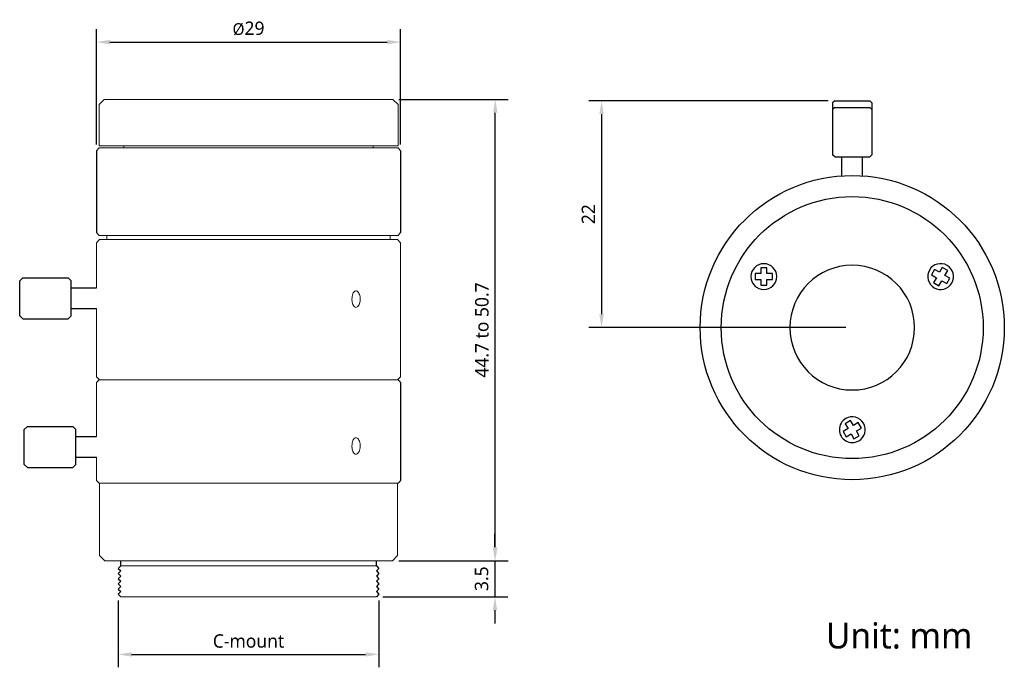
# Model space of a CAD drawing. Header units: millimetres. Extents: x 375.6 to 471.1, y 39.7 to 102.5.
import ezdxf

# ---------------------------------------------------------------- set-up
doc = ezdxf.new("R2010")
doc.units = ezdxf.units.MM
doc.layers.add('前组镜筒', color=3, linetype='Continuous')
doc.styles.get("Standard").update_dxf_attribs({"font": 'Roboto-Regular.ttf'})
doc.styles.add('Textstil32', font='arial.ttf')
doc.dimstyles.new('ISO-25', dxfattribs={"dimtxt": 1.3, "dimasz": 1.3, "dimexe": 1.25, "dimexo": 0.625, "dimtad": 1, "dimdsep": 46, "dimtxsty": 'Standard', "dimcen": 2.5, "dimadec": 0, "dimazin": 0, "dimtfac": 1, "dimtmove": 0, "dimatfit": 3, "dimfxl": 1, "dimarcsym": 0})

# ---------------------------------------------------------------- blocks, each defined once
blk = doc.blocks.new('*D5')
at = {"color": 0, "lineweight": -2}
for p, q in [((383.023, 90.435), (383.023, 101.611)), ((412.523, 90.435), (412.523, 101.611)), ((384.323, 100.361), (411.223, 100.361))]:
    blk.add_line(p, q, dxfattribs=at)
at = {"color": 0}
for points in [[(384.323, 100.577), (384.323, 100.144), (383.023, 100.361)], [(411.223, 100.144), (411.223, 100.577), (412.523, 100.361)]]:
    blk.add_solid(points, dxfattribs=at)
at = {"layer": 'Defpoints', "color": 0}
for p in [(412.523, 100.361), (383.023, 89.81), (412.523, 89.81)]:
    blk.add_point(p, dxfattribs=at)
at = {"color": 0, "insert": (397.773, 101.681), "char_height": 1.3, "attachment_point": 5}
blk.add_mtext('{\\H0.875x;Ø}29', dxfattribs=at)
blk = doc.blocks.new('*D6')
at = {"color": 0, "lineweight": -2}
for p, q in [((412.348, 94.81), (422.954, 94.81)), ((421.704, 51.38), (421.704, 93.51)), ((412.348, 50.08), (422.954, 50.08))]:
    blk.add_line(p, q, dxfattribs=at)
at = {"color": 0}
for points in [[(421.921, 93.51), (421.488, 93.51), (421.704, 94.81)], [(421.488, 51.38), (421.921, 51.38), (421.704, 50.08)]]:
    blk.add_solid(points, dxfattribs=at)
at = {"layer": 'Defpoints', "color": 0}
for p in [(411.723, 94.81), (421.704, 94.81), (411.723, 50.08)]:
    blk.add_point(p, dxfattribs=at)
at = {"color": 0, "insert": (420.412, 72.445), "char_height": 1.3, "attachment_point": 5, "rotation": 90}
blk.add_mtext('44.7 to 50.7', dxfattribs=at)
blk = doc.blocks.new('*D7')
at = {"color": 0, "lineweight": -2}
for p, q in [((421.676, 51.38), (421.676, 52.68)), ((412.348, 50.08), (422.926, 50.08)), ((421.676, 50.08), (421.676, 46.58)), ((410.798, 46.58), (422.926, 46.58)), ((421.676, 45.28), (421.676, 43.98))]:
    blk.add_line(p, q, dxfattribs=at)
at = {"color": 0}
for points in [[(421.46, 51.38), (421.893, 51.38), (421.676, 50.08)], [(421.893, 45.28), (421.46, 45.28), (421.676, 46.58)]]:
    blk.add_solid(points, dxfattribs=at)
at = {"layer": 'Defpoints', "color": 0}
for p in [(411.723, 50.08), (410.173, 46.58), (421.676, 46.58)]:
    blk.add_point(p, dxfattribs=at)
at = {"color": 0, "insert": (420.383, 48.33), "char_height": 1.3, "attachment_point": 5, "rotation": 90}
blk.add_mtext('3.5', dxfattribs=at)
blk = doc.blocks.new('*D8')
at = {"color": 0, "lineweight": -2}
for p, q in [((385.123, 46.205), (385.123, 39.741)), ((410.423, 46.205), (410.423, 39.741)), ((386.423, 40.991), (409.123, 40.991))]:
    blk.add_line(p, q, dxfattribs=at)
at = {"color": 0}
for points in [[(386.423, 41.207), (386.423, 40.774), (385.123, 40.991)], [(409.123, 40.774), (409.123, 41.207), (410.423, 40.991)]]:
    blk.add_solid(points, dxfattribs=at)
at = {"layer": 'Defpoints', "color": 0}
for p in [(385.123, 46.83), (410.423, 46.83), (410.423, 40.991)]:
    blk.add_point(p, dxfattribs=at)
at = {"color": 0, "insert": (397.773, 42.284), "char_height": 1.3, "attachment_point": 5}
blk.add_mtext('C-mount', dxfattribs=at)
blk = doc.blocks.new('*D9')
at = {"color": 0, "lineweight": -2}
for p, q in [((454.002, 94.678), (430.767, 94.678)), ((432.017, 93.378), (432.017, 73.978)), ((455.702, 72.678), (430.767, 72.678))]:
    blk.add_line(p, q, dxfattribs=at)
at = {"color": 0}
for points in [[(432.233, 93.378), (431.8, 93.378), (432.017, 94.678)], [(431.8, 73.978), (432.233, 73.978), (432.017, 72.678)]]:
    blk.add_solid(points, dxfattribs=at)
at = {"layer": 'Defpoints', "color": 0}
for p in [(454.627, 94.678), (432.017, 72.678), (456.327, 72.678)]:
    blk.add_point(p, dxfattribs=at)
at = {"color": 0, "insert": (430.733, 83.678), "char_height": 1.3, "attachment_point": 5, "rotation": 90}
blk.add_mtext('22', dxfattribs=at)

msp = doc.modelspace()

# ---------------------------------------------------------------- linework, layer by layer
at = {"color": 7, "linetype": 'Continuous', "lineweight": 15}
for p, q in [((383.773, 94.81), (383.273, 94.31)), ((383.773, 94.81), (411.773, 94.81)), ((412.273, 94.31), (411.773, 94.81)), ((383.273, 94.31), (383.273, 90.31)), ((412.273, 90.31), (412.273, 94.31)), ((383.273, 90.11), (383.023, 89.81)), ((383.273, 90.31), (412.273, 90.31)), ((383.273, 90.11), (385.114, 90.11)), ((385.114, 90.11), (387.02, 90.11)), ((385.673, 90.31), (385.673, 90.11)), ((387.02, 90.11), (410.226, 90.11)), ((409.873, 90.11), (409.873, 90.31)), ((410.226, 90.11), (411.574, 90.11)), ((411.574, 90.11), (412.273, 90.11)), ((412.273, 90.11), (412.523, 89.81)), ((383.023, 81.91), (383.273, 81.61)), ((383.323, 81.21), (383.023, 80.91)), ((383.273, 81.61), (385.114, 81.61)), ((383.323, 81.21), (412.223, 81.21)), ((384.023, 81.61), (384.023, 81.21)), ((387.02, 81.61), (385.114, 81.61)), ((387.02, 81.61), (410.226, 81.61)), ((411.574, 81.61), (410.226, 81.61)), ((411.523, 81.21), (411.523, 81.61)), ((411.574, 81.61), (412.273, 81.61)), ((412.523, 80.91), (412.223, 81.21)), ((412.523, 81.91), (412.273, 81.61)), ((383.023, 80.91), (383.023, 76.52)), ((412.523, 67.904), (412.523, 80.91)), ((383.023, 74.52), (383.023, 67.904)), ((383.023, 67.904), (383.323, 67.604)), ((412.223, 67.604), (412.523, 67.904)), ((383.273, 67.604), (383.024, 67.354)), ((383.024, 62.104), (383.024, 67.354)), ((383.273, 67.604), (406.051, 67.604)), ((406.051, 67.604), (409.44, 67.604)), ((409.44, 67.604), (412.273, 67.604)), ((412.44, 67.437), (412.273, 67.604)), ((412.523, 67.354), (412.44, 67.437)), ((383.024, 57.853), (383.024, 60.104)), ((383.024, 57.853), (383.273, 57.604)), ((383.273, 57.604), (406.051, 57.604)), ((383.323, 57.604), (383.323, 50.58)), ((409.44, 57.604), (406.051, 57.604)), ((409.44, 57.604), (412.273, 57.604)), ((412.223, 50.58), (412.223, 57.604)), ((412.273, 57.604), (412.44, 57.77)), ((412.523, 57.854), (412.44, 57.77)), ((383.323, 50.58), (383.823, 50.08)), ((383.823, 50.08), (411.723, 50.08)), ((411.723, 50.08), (412.223, 50.58)), ((385.373, 49.58), (410.173, 49.58)), ((385.373, 46.58), (410.173, 46.58))]:
    msp.add_line(p, q, dxfattribs=at)
at = {"color": 7, "linetype": 'Continuous', "lineweight": 25}
for p, q in [((454.627, 94.678), (454.427, 94.478)), ((454.627, 94.678), (458.027, 94.678)), ((458.027, 94.678), (458.227, 94.478)), ((454.627, 94.011), (454.427, 93.811)), ((454.627, 94.011), (458.027, 94.011)), ((458.027, 94.011), (458.227, 93.811)), ((454.627, 89.228), (454.427, 89.428)), ((454.627, 89.228), (458.027, 89.228)), ((455.327, 87.394), (455.327, 89.228)), ((457.327, 87.394), (457.327, 89.228)), ((458.027, 89.228), (458.227, 89.428)), ((448.053, 78.478), (447.453, 78.478)), ((447.453, 78.478), (447.453, 77.928)), ((448.053, 77.928), (448.053, 78.478)), ((464.315, 78.313), (464.015, 77.794)), ((464.791, 78.038), (464.315, 78.313)), ((465.066, 78.514), (464.791, 78.038)), ((465.585, 78.214), (465.066, 78.514)), ((447.453, 77.928), (446.903, 77.928)), ((446.903, 77.928), (446.903, 77.328)), ((448.603, 77.928), (448.053, 77.928)), ((448.603, 77.328), (448.603, 77.928)), ((464.015, 77.794), (464.491, 77.519)), ((464.491, 77.519), (464.216, 77.042)), ((465.31, 77.738), (465.585, 78.214)), ((465.787, 77.463), (465.31, 77.738)), ((465.487, 76.944), (465.787, 77.463)), ((446.903, 77.328), (447.453, 77.328)), ((447.453, 77.328), (447.453, 76.778)), ((447.453, 76.778), (448.053, 76.778)), ((448.053, 76.778), (448.053, 77.328)), ((448.053, 77.328), (448.603, 77.328)), ((464.216, 77.042), (464.735, 76.742)), ((464.735, 76.742), (465.01, 77.219)), ((465.01, 77.219), (465.487, 76.944)), ((456.162, 63.664), (455.642, 63.364)), ((455.642, 63.364), (455.917, 62.888)), ((456.437, 63.188), (456.162, 63.664)), ((456.913, 63.463), (456.437, 63.188)), ((457.213, 62.944), (456.913, 63.463)), ((455.917, 62.888), (455.441, 62.613)), ((455.441, 62.613), (455.741, 62.094)), ((455.741, 62.094), (456.217, 62.369)), ((456.217, 62.369), (456.492, 61.892)), ((456.492, 61.892), (457.012, 62.192)), ((456.737, 62.669), (457.213, 62.944)), ((457.012, 62.192), (456.737, 62.669))]:
    msp.add_line(p, q, dxfattribs=at)
for p, q in [((454.427, 94.478), (454.427, 89.428)), ((458.227, 94.478), (458.227, 89.428)), ((383.023, 89.81), (383.023, 81.91)), ((412.523, 89.81), (412.523, 81.91)), ((412.523, 67.354), (412.523, 57.854)), ((385.373, 49.58), (385.373, 50.08)), ((410.173, 49.58), (410.173, 50.08)), ((385.373, 49.58), (385.123, 49.33)), ((385.123, 49.33), (385.373, 49.08)), ((385.373, 49.08), (385.123, 48.83)), ((385.123, 48.83), (385.373, 48.58)), ((410.173, 49.58), (410.423, 49.33)), ((410.423, 49.33), (410.173, 49.08)), ((410.173, 49.08), (410.423, 48.83)), ((410.423, 48.83), (410.173, 48.58)), ((385.373, 48.58), (385.123, 48.33)), ((385.123, 48.33), (385.373, 48.08)), ((385.373, 48.08), (385.123, 47.83)), ((385.123, 47.83), (385.373, 47.58)), ((410.173, 48.58), (410.423, 48.33)), ((410.423, 48.33), (410.173, 48.08)), ((410.173, 48.08), (410.423, 47.83)), ((410.423, 47.83), (410.173, 47.58)), ((385.373, 47.58), (385.123, 47.33)), ((385.123, 47.33), (385.373, 47.08)), ((385.373, 47.08), (385.123, 46.83)), ((385.123, 46.83), (385.373, 46.58)), ((410.173, 47.58), (410.423, 47.33)), ((410.423, 47.33), (410.173, 47.08)), ((410.173, 47.08), (410.423, 46.83)), ((410.423, 46.83), (410.173, 46.58))]:
    msp.add_line(p, q)
at = {"color": 0, "linetype": 'Continuous', "lineweight": 15}
for p, q in [((380.578, 74.52), (383.023, 74.52)), ((381.023, 60.104), (383.024, 60.104))]:
    msp.add_line(p, q, dxfattribs=at)
for radius in [14.75, 12.7]:
    msp.add_circle((456.327, 72.678), radius)
at = {"color": 7, "linetype": 'Continuous', "lineweight": 25}
for centre, radius, start, end in [((447.753, 77.628), 1.25, 0, 180), ((456.327, 72.678), 6.049, 0, 180), ((464.901, 77.628), 1.25, 60, 240), ((464.901, 77.628), 1.25, 240, 60), ((447.753, 77.628), 1.25, 180, 0), ((456.327, 72.678), 6.049, 180, 0), ((456.327, 62.778), 1.25, 300, 120), ((456.327, 62.778), 1.25, 120, 300)]:
    msp.add_arc(centre, radius, start, end, dxfattribs=at)
at = {"color": 7, "linetype": 'Continuous', "lineweight": 15}
for points in [[(407.806, 75.438), (407.81, 75.528), (407.818, 75.708), (407.88, 75.947), (407.975, 76.129), (408.097, 76.233), (408.233, 76.248), (408.368, 76.171), (408.486, 76.012), (408.571, 75.789), (408.611, 75.525), (408.602, 75.252), (408.544, 75), (408.446, 74.797), (408.32, 74.667), (408.183, 74.623), (408.05, 74.671), (407.937, 74.805), (407.854, 75.011), (407.811, 75.235), (407.807, 75.381), (407.806, 75.438)], [(407.806, 61.2), (407.81, 61.29), (407.818, 61.47), (407.88, 61.709), (407.975, 61.891), (408.097, 61.995), (408.233, 62.01), (408.368, 61.933), (408.486, 61.774), (408.571, 61.55), (408.611, 61.287), (408.602, 61.014), (408.544, 60.762), (408.446, 60.559), (408.32, 60.428), (408.183, 60.385), (408.05, 60.433), (407.937, 60.567), (407.854, 60.773), (407.811, 60.996), (407.807, 61.143), (407.806, 61.2)]]:
    msp.add_open_spline(points, degree=3, knots=[0, 0, 0, 0, 0.053635, 0.107272, 0.160956, 0.21467, 0.268331, 0.321933, 0.375568, 0.429272, 0.482972, 0.536615, 0.590214, 0.64388, 0.697591, 0.751273, 0.804892, 0.858508, 0.912193, 0.965906, 1, 1, 1, 1], dxfattribs=at)
at = {"layer": '前组镜筒', "color": 0}
for p, q in [((375.878, 77.52), (375.578, 77.22)), ((375.878, 77.52), (380.278, 77.52)), ((380.578, 77.22), (380.278, 77.52)), ((375.578, 73.82), (375.578, 77.22)), ((380.578, 73.82), (380.578, 77.22)), ((380.578, 76.52), (383.023, 76.52)), ((380.578, 74.52), (383.023, 74.52)), ((375.878, 73.52), (375.578, 73.82)), ((380.578, 73.82), (380.278, 73.52)), ((375.878, 73.52), (380.278, 73.52)), ((376.323, 63.104), (376.023, 62.804)), ((376.323, 63.104), (380.723, 63.104)), ((381.023, 62.804), (380.723, 63.104)), ((376.023, 59.404), (376.023, 62.804)), ((381.023, 59.404), (381.023, 62.804)), ((381.023, 62.104), (383.024, 62.104)), ((376.323, 59.104), (376.023, 59.404)), ((381.023, 59.404), (380.723, 59.104)), ((381.023, 60.104), (383.024, 60.104)), ((376.323, 59.104), (380.723, 59.104))]:
    msp.add_line(p, q, dxfattribs=at)

# ---------------------------------------------------------------- texts
at = {"insert": (453.766, 44.067), "char_height": 2.5, "attachment_point": 1, "style": 'Textstil32'}
msp.add_mtext_dynamic_manual_height_columns('{\\fRoboto|b0|i0|c0|p2;Unit: mm}', width=46.42623, gutter_width=12.5, heights=[0], dxfattribs=at)

# ---------------------------------------------------------------- dimensions: what is measured, and where the dimension line sits
for base, p1, p2, text, picture, middle in [((412.523, 100.361), (383.023, 89.81), (412.523, 89.81), '{\\H0.875x;Ø}29', '*D5', (397.773, 101.681)), ((410.423, 40.991), (385.123, 46.83), (410.423, 46.83), 'C-mount', '*D8', (397.773, 42.284))]:
    dim = msp.add_linear_dim(base=base, p1=p1, p2=p2, text=text, dimstyle='ISO-25', override={"dimtxsty": 'Standard'})
    dim.commit()
    dim.dimension.update_dxf_attribs({"geometry": picture, "text_midpoint": middle})
dim = msp.add_linear_dim(base=(421.704, 94.81), p1=(411.723, 50.08), p2=(411.723, 94.81), angle=90, text='44.7 to 50.7', dimstyle='ISO-25', override={"dimtxsty": 'Standard'})
dim.commit()
dim.dimension.update_dxf_attribs({"geometry": '*D6', "text_midpoint": (420.412, 72.445)})
dim = msp.add_linear_dim(base=(432.017, 72.678), p1=(454.627, 94.678), p2=(456.327, 72.678), angle=90, dimstyle='ISO-25', override={"dimtxsty": 'Standard'})
dim.commit()
dim.dimension.update_dxf_attribs({"geometry": '*D9', "text_midpoint": (430.733, 83.678)})
dim = msp.add_linear_dim(base=(421.676, 46.58), p1=(411.723, 50.08), p2=(410.173, 46.58), angle=90, dimstyle='ISO-25', override={"dimtxsty": 'Standard'})
dim.commit()
dim.dimension.update_dxf_attribs({"geometry": '*D7', "text_midpoint": (421.676, 48.33), "dimtype": 160})

doc.saveas('drawing.dxf')
